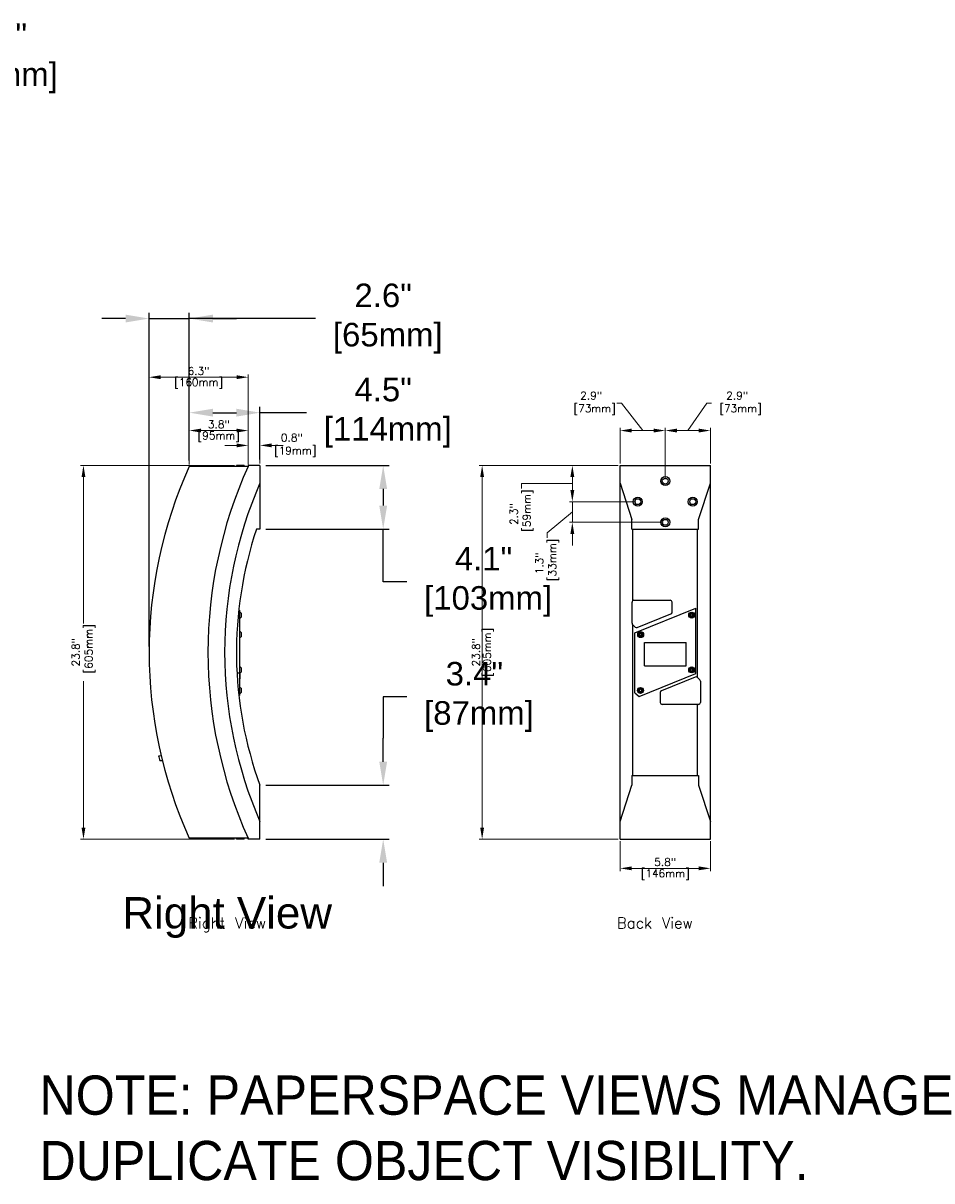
# Model space of a CAD drawing. Extents: x -39 to 77, y -40 to 43.
# Tile 2 of 2: x 19 to 77, y -34 to 40. Entities that reach past the tile are written whole.
import ezdxf
from ezdxf.enums import TextEntityAlignment as Align

# ---------------------------------------------------------------- set-up
doc = ezdxf.new("R2010")
doc.units = 0
doc.header["$LTSCALE"] = 0.02
doc.header["$MEASUREMENT"] = 0
doc.layers.get('0').update_dxf_attribs({"linetype": 'CONTINUOUS', "lineweight": 5})
doc.layers.get('DEFPOINTS').update_dxf_attribs({"linetype": 'CONTINUOUS'})
for name, color, linetype, lineweight in [('ES-DEVICE', 1, 'CONTINUOUS', 25), ('ES-DEVICE-WEB', 7, 'CONTINUOUS', 25), ('ES-DIMENSION', 7, 'CONTINUOUS', 5), ('ES-DIMENSION-WEB', 7, 'CONTINUOUS', 15), ('ES-TEXT', 5, 'CONTINUOUS', 5)]:
    doc.layers.add(name, color=color, linetype=linetype, lineweight=lineweight)
doc.layers.add('ES-TEXT-NOTE', color=7, linetype='CONTINUOUS', plot=False)
doc.styles.get("Standard").update_dxf_attribs({"font": 'txt.shx'})
doc.styles.add('TrueType', font='ARIALUNI.TTF')
doc.dimstyles.get("Standard").update_dxf_attribs({"dimscale": 0, "dimtxt": 0.4925, "dimasz": 0.7425, "dimexe": 0.18, "dimexo": 0.125, "dimgap": 0.1525, "dimtad": 0, "dimdec": 1, "dimzin": 0, "dimdsep": 46, "dimtxsty": 'Standard', "dimcen": 0, "dimclrd": 256, "dimclre": 256, "dimadec": 0, "dimazin": 0, "dimtfac": 1, "dimtdec": 1, "dimtofl": 0, "dimtmove": 1, "dimatfit": 3, "dimfxl": 0, "dimtolj": 1, "dimtzin": 0, "dimlwd": -1, "dimlwe": -1, "dimarcsym": 0})
doc.dimstyles.new('TrueType', dxfattribs={"dimscale": 1.5, "dimtxt": 1, "dimasz": 1, "dimexe": 0.25, "dimexo": 0.25, "dimgap": 0.25, "dimtad": 0, "dimtih": 1, "dimtoh": 1, "dimdec": 1, "dimzin": 0, "dimdsep": 46, "dimtxsty": 'TrueType', "dimcen": 0, "dimadec": 0, "dimazin": 0, "dimtfac": 1, "dimtdec": 1, "dimtofl": 0, "dimtmove": 1, "dimatfit": 3, "dimfxl": 0, "dimtolj": 1, "dimtzin": 0, "dimarcsym": 0})

# ---------------------------------------------------------------- blocks, each defined once
blk = doc.blocks.new('*D29')
at = {"layer": 'DEFPOINTS', "color": 0}
for p in [(34.188, 13.181), (33.438, 11.844), (34.188, 11.906)]:
    blk.add_point(p, dxfattribs=at)
at = {"layer": 'ES-DIMENSION'}
for p, q in [((33.438, 11.969), (33.438, 13.361)), ((34.188, 12.031), (34.188, 13.361)), ((32.695, 13.181), (31.953, 13.181)), ((34.93, 13.181), (35.672, 13.181))]:
    blk.add_line(p, q, dxfattribs=at)
for points in [[(32.695, 13.305), (32.695, 13.057), (33.438, 13.181)], [(34.93, 13.305), (34.93, 13.057), (34.188, 13.181)]]:
    blk.add_solid(points, dxfattribs=at)
at = {"layer": 'ES-DIMENSION', "color": 0, "insert": (36.217, 13.181), "char_height": 0.4925, "attachment_point": 5}
blk.add_mtext('\\A1;0.8"\\P [19mm]', dxfattribs=at)
blk = doc.blocks.new('*D28')
at = {"layer": 'DEFPOINTS', "color": 0}
for p in [(29.688, 14.126), (29.688, 11.844), (33.438, 11.969)]:
    blk.add_point(p, dxfattribs=at)
at = {"layer": 'ES-DIMENSION'}
for p, q in [((29.688, 11.969), (29.688, 14.306)), ((32.695, 14.126), (30.43, 14.126)), ((33.438, 12.094), (33.438, 14.306))]:
    blk.add_line(p, q, dxfattribs=at)
for points in [[(30.43, 14.25), (30.43, 14.003), (29.688, 14.126)], [(32.695, 14.25), (32.695, 14.003), (33.438, 14.126)]]:
    blk.add_solid(points, dxfattribs=at)
at = {"layer": 'ES-DIMENSION', "color": 0, "char_height": 0.4925, "attachment_point": 5}
for s, insert in [('\\A1;3.8"', (31.562, 14.525)), ('\\A1;[95mm]', (31.562, 13.728))]:
    blk.add_mtext(s, dxfattribs=dict(at, insert=insert))
blk = doc.blocks.new('*D27')
at = {"layer": 'DEFPOINTS', "color": 0}
for p in [(27.125, 17.525), (33.438, 13.541), (27.125, 0)]:
    blk.add_point(p, dxfattribs=at)
at = {"layer": 'ES-DIMENSION'}
for p, q in [((27.125, 0.125), (27.125, 17.705)), ((33.438, 13.666), (33.438, 17.705)), ((32.695, 17.525), (27.867, 17.525))]:
    blk.add_line(p, q, dxfattribs=at)
for points in [[(27.867, 17.649), (27.867, 17.401), (27.125, 17.525)], [(32.695, 17.649), (32.695, 17.401), (33.438, 17.525)]]:
    blk.add_solid(points, dxfattribs=at)
at = {"layer": 'ES-DIMENSION', "color": 0, "char_height": 0.4925, "attachment_point": 5}
for s, insert in [('\\A1;6.3"', (30.281, 17.924)), ('\\A1;[160mm]', (30.281, 17.126))]:
    blk.add_mtext(s, dxfattribs=dict(at, insert=insert))
blk = doc.blocks.new('*D9')
at = {"layer": 'DEFPOINTS', "color": 0}
for p in [(22.946, 11.906), (32.688, 11.906), (32.688, -11.906)]:
    blk.add_point(p, dxfattribs=at)
at = {"layer": 'ES-DIMENSION'}
for p, q in [((32.562, 11.906), (22.766, 11.906)), ((22.946, 11.164), (22.946, 1.835)), ((22.946, -11.164), (22.946, -1.835)), ((32.562, -11.906), (22.766, -11.906))]:
    blk.add_line(p, q, dxfattribs=at)
for points in [[(22.823, 11.164), (23.07, 11.164), (22.946, 11.906)], [(22.823, -11.164), (23.07, -11.164), (22.946, -11.906)]]:
    blk.add_solid(points, dxfattribs=at)
at = {"layer": 'ES-DIMENSION', "color": 0, "insert": (22.946, 0), "char_height": 0.4925, "attachment_point": 5, "rotation": 90}
blk.add_mtext('\\A1;23.8"\\P [605mm]', dxfattribs=at)
blk = doc.blocks.new('*D26')
at = {"layer": 'DEFPOINTS', "color": 0}
for p in [(57.125, -11.906), (62.875, -11.906), (62.875, -13.765)]:
    blk.add_point(p, dxfattribs=at)
at = {"layer": 'ES-DIMENSION'}
for p, q in [((57.125, -12.031), (57.125, -13.945)), ((62.875, -12.031), (62.875, -13.945)), ((57.867, -13.765), (62.133, -13.765))]:
    blk.add_line(p, q, dxfattribs=at)
for points in [[(57.867, -13.641), (57.867, -13.888), (57.125, -13.765)], [(62.133, -13.641), (62.133, -13.888), (62.875, -13.765)]]:
    blk.add_solid(points, dxfattribs=at)
at = {"layer": 'ES-DIMENSION', "color": 0, "char_height": 0.4925, "attachment_point": 5}
for s, insert in [('\\A1;5.8"', (60, -13.366)), ('\\A1;[146mm]', (60, -14.163))]:
    blk.add_mtext(s, dxfattribs=dict(at, insert=insert))
blk = doc.blocks.new('*D8')
at = {"layer": 'DEFPOINTS', "color": 0}
for p in [(57.125, 11.906), (48.337, -11.906), (57.125, -11.906)]:
    blk.add_point(p, dxfattribs=at)
at = {"layer": 'ES-DIMENSION'}
for p, q in [((57, 11.906), (48.157, 11.906)), ((48.337, 11.164), (48.337, -11.164)), ((57, -11.906), (48.157, -11.906))]:
    blk.add_line(p, q, dxfattribs=at)
for points in [[(48.213, 11.164), (48.461, 11.164), (48.337, 11.906)], [(48.213, -11.164), (48.461, -11.164), (48.337, -11.906)]]:
    blk.add_solid(points, dxfattribs=at)
at = {"layer": 'ES-DIMENSION', "color": 0, "char_height": 0.4925, "attachment_point": 5, "rotation": 90}
for s, insert in [('\\A1;23.8"', (47.938, 0)), ('\\A1;[605mm]', (48.736, 0))]:
    blk.add_mtext(s, dxfattribs=dict(at, insert=insert))
blk = doc.blocks.new('*D30')
at = {"layer": 'DEFPOINTS', "color": 0}
for p in [(62.875, 14.126), (62.875, 11.906), (60, 10.906)]:
    blk.add_point(p, dxfattribs=at)
at = {"layer": 'ES-DIMENSION'}
for p, q in [((61.438, 14.126), (62.642, 15.864)), ((62.642, 15.864), (62.947, 15.864)), ((60, 11.031), (60, 14.306)), ((60.742, 14.126), (62.133, 14.126)), ((62.875, 12.031), (62.875, 14.306))]:
    blk.add_line(p, q, dxfattribs=at)
for points in [[(60.742, 14.25), (60.742, 14.003), (60, 14.126)], [(62.133, 14.25), (62.133, 14.003), (62.875, 14.126)]]:
    blk.add_solid(points, dxfattribs=at)
at = {"layer": 'ES-DIMENSION', "color": 0, "insert": (64.577, 15.864), "char_height": 0.4925, "attachment_point": 5}
blk.add_mtext('\\A1;2.9"\\P [73mm]', dxfattribs=at)
blk = doc.blocks.new('*D25')
at = {"layer": 'DEFPOINTS', "color": 0}
for p in [(57.125, 14.126), (57.125, 11.906), (60, 10.906)]:
    blk.add_point(p, dxfattribs=at)
at = {"layer": 'ES-DIMENSION'}
for p, q in [((57.218, 15.864), (56.913, 15.864)), ((58.562, 14.126), (57.218, 15.864)), ((57.125, 12.031), (57.125, 14.306)), ((59.258, 14.126), (57.867, 14.126)), ((60, 11.031), (60, 14.306))]:
    blk.add_line(p, q, dxfattribs=at)
for points in [[(57.867, 14.25), (57.867, 14.003), (57.125, 14.126)], [(59.258, 14.25), (59.258, 14.003), (60, 14.126)]]:
    blk.add_solid(points, dxfattribs=at)
at = {"layer": 'ES-DIMENSION', "color": 0, "insert": (55.283, 15.864), "char_height": 0.4925, "attachment_point": 5}
blk.add_mtext('\\A1;2.9"\\P [73mm]', dxfattribs=at)
blk = doc.blocks.new('*D24')
at = {"layer": 'DEFPOINTS', "color": 0}
for p in [(57.125, 11.906), (54.082, 9.594), (58.25, 9.594)]:
    blk.add_point(p, dxfattribs=at)
at = {"layer": 'ES-DIMENSION'}
for p, q in [((57, 11.906), (53.902, 11.906)), ((54.082, 11.164), (54.082, 10.336)), ((54.082, 10.75), (50.849, 10.743)), ((50.849, 10.743), (50.849, 10.438)), ((58.125, 9.594), (53.902, 9.594))]:
    blk.add_line(p, q, dxfattribs=at)
for points in [[(53.958, 11.164), (54.206, 11.164), (54.082, 11.906)], [(53.958, 10.336), (54.206, 10.336), (54.082, 9.594)]]:
    blk.add_solid(points, dxfattribs=at)
at = {"layer": 'ES-DIMENSION', "color": 0, "insert": (50.849, 8.808), "char_height": 0.4925, "attachment_point": 5, "rotation": 90}
blk.add_mtext('\\A1;2.3"\\P [59mm]', dxfattribs=at)
blk = doc.blocks.new('*D23')
at = {"layer": 'DEFPOINTS', "color": 0}
for p in [(58.25, 9.594), (54.082, 8.281), (60, 8.281)]:
    blk.add_point(p, dxfattribs=at)
at = {"layer": 'ES-DIMENSION'}
for p, q in [((54.082, 10.336), (54.082, 11.079)), ((58.125, 9.594), (53.902, 9.594)), ((54.082, 9.594), (54.082, 8.281)), ((54.082, 8.938), (52.472, 7.602)), ((59.875, 8.281), (53.902, 8.281)), ((52.472, 7.602), (52.472, 7.297)), ((54.082, 7.539), (54.082, 6.796))]:
    blk.add_line(p, q, dxfattribs=at)
for points in [[(53.958, 10.336), (54.206, 10.336), (54.082, 9.594)], [(53.958, 7.539), (54.206, 7.539), (54.082, 8.281)]]:
    blk.add_solid(points, dxfattribs=at)
at = {"layer": 'ES-DIMENSION', "color": 0, "insert": (52.472, 5.667), "char_height": 0.4925, "attachment_point": 5, "rotation": 90}
blk.add_mtext('\\A1;1.3"\\P [33mm]', dxfattribs=at)
blk = doc.blocks.new('*D34')
at = {"layer": 'DEFPOINTS', "color": 0}
for p in [(34.188, 11.906), (34.188, 7.844), (42.035, 7.844)]:
    blk.add_point(p, dxfattribs=at)
at = {"layer": 'ES-DIMENSION-WEB', "color": 0, "lineweight": -2}
for p, q in [((34.562, 11.906), (42.41, 11.906)), ((42.035, 10.406), (42.035, 9.344)), ((34.562, 7.844), (42.41, 7.844)), ((42.035, 4.488), (42.035, 7.844)), ((43.535, 4.488), (42.035, 4.488))]:
    blk.add_line(p, q, dxfattribs=at)
at = {"layer": 'ES-DIMENSION-WEB', "color": 0}
for points in [[(41.785, 10.406), (42.285, 10.406), (42.035, 11.906)], [(41.785, 9.344), (42.285, 9.344), (42.035, 7.844)]]:
    blk.add_solid(points, dxfattribs=at)
at = {"layer": 'ES-DIMENSION-WEB', "color": 0, "insert": (48.426, 4.488), "char_height": 1.5, "attachment_point": 5, "style": 'TrueType'}
blk.add_mtext('\\A1;4.1"\\P [103mm]', dxfattribs=at)
blk = doc.blocks.new('*D35')
at = {"layer": 'DEFPOINTS', "color": 0}
for p in [(29.687, 21.262), (29.687, 11.844), (27.125, 0)]:
    blk.add_point(p, dxfattribs=at)
at = {"layer": 'ES-DIMENSION-WEB', "color": 0, "lineweight": -2}
for p, q in [((27.125, 0.375), (27.125, 21.637)), ((29.687, 12.219), (29.687, 21.637)), ((25.625, 21.262), (24.125, 21.262)), ((27.125, 21.262), (29.687, 21.262)), ((37.727, 21.262), (29.687, 21.262)), ((31.187, 21.262), (32.687, 21.262))]:
    blk.add_line(p, q, dxfattribs=at)
at = {"layer": 'ES-DIMENSION-WEB', "color": 0}
for points in [[(25.625, 21.512), (25.625, 21.012), (27.125, 21.262)], [(31.187, 21.512), (31.187, 21.012), (29.687, 21.262)]]:
    blk.add_solid(points, dxfattribs=at)
at = {"layer": 'ES-DIMENSION-WEB', "color": 0, "insert": (42.035, 21.262), "char_height": 1.5, "attachment_point": 5, "style": 'TrueType'}
blk.add_mtext('\\A1;2.6"\\P [65mm]', dxfattribs=at)
blk = doc.blocks.new('*D39')
at = {"layer": 'DEFPOINTS', "color": 0}
for p in [(-2.875, 33.312), (0.25, 32.062), (7.484, 32.062)]:
    blk.add_point(p, dxfattribs=at)
at = {"layer": 'ES-DIMENSION-WEB', "color": 0, "lineweight": -2}
for p, q in [((7.484, 32.687), (12.47, 37.845)), ((12.47, 37.845), (13.22, 37.845)), ((7.484, 34.812), (7.484, 36.312)), ((-2.5, 33.312), (7.859, 33.312)), ((7.484, 33.312), (7.484, 32.062)), ((0.625, 32.062), (7.859, 32.062)), ((7.484, 30.562), (7.484, 29.062))]:
    blk.add_line(p, q, dxfattribs=at)
at = {"layer": 'ES-DIMENSION-WEB', "color": 0}
for points in [[(7.234, 34.812), (7.734, 34.812), (7.484, 33.312)], [(7.234, 30.562), (7.734, 30.562), (7.484, 32.062)]]:
    blk.add_solid(points, dxfattribs=at)
at = {"layer": 'ES-DIMENSION-WEB', "color": 0, "insert": (17.528, 37.845), "char_height": 1.5, "attachment_point": 5, "style": 'TrueType'}
blk.add_mtext('\\A1;1.3"\\P [32mm]', dxfattribs=at)
blk = doc.blocks.new('*D40')
at = {"layer": 'DEFPOINTS', "color": 0}
for p in [(34.188, 15.265), (29.688, 11.844), (34.188, 11.906)]:
    blk.add_point(p, dxfattribs=at)
at = {"layer": 'ES-DIMENSION-WEB', "color": 0, "lineweight": -2}
for p, q in [((29.688, 12.219), (29.688, 15.64)), ((34.188, 12.281), (34.188, 15.64)), ((31.188, 15.265), (32.688, 15.265)), ((37.144, 15.265), (34.188, 15.265))]:
    blk.add_line(p, q, dxfattribs=at)
at = {"layer": 'ES-DIMENSION-WEB', "color": 0}
for points in [[(31.188, 15.515), (31.188, 15.015), (29.688, 15.265)], [(32.688, 15.515), (32.688, 15.015), (34.188, 15.265)]]:
    blk.add_solid(points, dxfattribs=at)
at = {"layer": 'ES-DIMENSION-WEB', "color": 0, "insert": (42.035, 15.265), "char_height": 1.5, "attachment_point": 5, "style": 'TrueType'}
blk.add_mtext('\\A1;4.5"\\P [114mm]', dxfattribs=at)
blk = doc.blocks.new('*D41')
at = {"layer": 'DEFPOINTS', "color": 0}
for p in [(34.188, -8.469), (42.035, -8.469), (34.188, -11.906)]:
    blk.add_point(p, dxfattribs=at)
at = {"layer": 'ES-DIMENSION-WEB', "color": 0, "lineweight": -2}
for p, q in [((43.535, -2.841), (42.035, -2.841)), ((42.035, -2.841), (42.035, -5.469)), ((42.035, -6.969), (42.035, -5.469)), ((34.562, -8.469), (42.41, -8.469)), ((34.562, -11.906), (42.41, -11.906)), ((42.035, -13.406), (42.035, -14.906))]:
    blk.add_line(p, q, dxfattribs=at)
at = {"layer": 'ES-DIMENSION-WEB', "color": 0}
for points in [[(41.785, -6.969), (42.285, -6.969), (42.035, -8.469)], [(41.785, -13.406), (42.285, -13.406), (42.035, -11.906)]]:
    blk.add_solid(points, dxfattribs=at)
at = {"layer": 'ES-DIMENSION-WEB', "color": 0, "insert": (47.843, -2.841), "char_height": 1.5, "attachment_point": 5, "style": 'TrueType'}
blk.add_mtext('\\A1;3.4"\\P [87mm]', dxfattribs=at)
blk = doc.blocks.new('duplicate_objects_note')
at = {"insert": (0, 0), "char_height": 2.5, "width": 70.3349, "attachment_point": 1, "style": 'TrueType'}
blk.add_mtext('NOTE: PAPERSPACE VIEWS MANAGE DUPLICATE OBJECT VISIBILITY. ', dxfattribs=at)

msp = doc.modelspace()

# ---------------------------------------------------------------- linework, layer by layer
at = {"layer": 'ES-DEVICE'}
for p, q in [((33.438, 11.844), (29.687, 11.844)), ((32.688, 11.906), (32.688, 11.844)), ((33.188, 11.906), (32.688, 11.906)), ((33.188, 11.906), (33.188, 11.844)), ((34.188, 11.906), (33.438, 11.906)), ((33.438, 11.906), (33.438, 11.844)), ((34.188, 11.906), (34.188, 10.781)), ((57.125, 11.906), (62.875, 11.906)), ((57.125, -11.906), (57.125, 11.906)), ((62.875, -11.906), (62.875, 11.906)), ((34.188, 10.781), (34.188, 7.844)), ((57.125, 10.781), (57.875, 8.469)), ((62.125, 8.469), (62.875, 10.781)), ((57.875, 7.844), (57.875, 8.469)), ((62.125, 7.844), (62.125, 8.469)), ((34.188, 7.844), (33.968, 7.844)), ((57.875, 7.844), (62.125, 7.844)), ((57.942, 3.299), (57.942, 7.844)), ((62.058, -1.312), (62.058, 7.844)), ((62.058, -1.622), (62.058, 7.844)), ((57.882, 1.85), (57.882, 3.192)), ((58.007, 3.317), (60.308, 3.317)), ((60.433, 2.563), (60.433, 3.192)), ((32.821, 2.562), (32.875, 2.562)), ((32.834, 2.688), (32.875, 2.688)), ((32.875, 2.688), (32.875, -2.75)), ((32.993, 2.395), (33, 2.395)), ((32.993, 2.395), (32.993, 2.337)), ((32.993, 2.337), (33, 2.337)), ((33, 2.503), (33, 2.395)), ((33, 2.337), (33, 2.229)), ((58.058, 1.25), (61.945, 2.821)), ((58.208, 1.58), (60.355, 2.447)), ((61.538, 2.406), (61.538, 2.336)), ((61.538, 2.406), (61.592, 2.406)), ((61.538, 2.336), (61.592, 2.336)), ((61.558, 2.384), (61.558, 2.358)), ((61.558, 2.384), (61.601, 2.384)), ((61.558, 2.358), (61.601, 2.358)), ((61.592, 2.406), (61.648, 2.462)), ((61.592, 2.336), (61.648, 2.281)), ((61.601, 2.384), (61.67, 2.453)), ((61.601, 2.358), (61.67, 2.29)), ((61.648, 2.516), (61.718, 2.516)), ((61.648, 2.516), (61.648, 2.462)), ((61.648, 2.226), (61.648, 2.281)), ((61.648, 2.226), (61.718, 2.226)), ((61.67, 2.495), (61.696, 2.495)), ((61.67, 2.495), (61.67, 2.453)), ((61.67, 2.247), (61.67, 2.29)), ((61.67, 2.247), (61.696, 2.247)), ((61.696, 2.495), (61.696, 2.453)), ((61.764, 2.384), (61.696, 2.453)), ((61.764, 2.358), (61.696, 2.29)), ((61.696, 2.247), (61.696, 2.29)), ((61.718, 2.516), (61.718, 2.462)), ((61.773, 2.406), (61.718, 2.462)), ((61.773, 2.336), (61.718, 2.281)), ((61.718, 2.226), (61.718, 2.281)), ((61.807, 2.384), (61.764, 2.384)), ((61.807, 2.358), (61.764, 2.358)), ((61.828, 2.406), (61.773, 2.406)), ((61.828, 2.336), (61.773, 2.336)), ((61.807, 2.384), (61.807, 2.358)), ((61.828, 2.406), (61.828, 2.336)), ((61.945, -1.358), (61.945, 2.821)), ((57.918, 1.762), (58.073, 1.607)), ((57.942, -7.844), (57.942, 1.739)), ((32.993, 1.154), (33, 1.154)), ((32.993, 1.154), (32.993, 1.096)), ((32.993, 1.096), (33, 1.096)), ((33, 1.262), (33, 1.154)), ((33, 1.096), (33, 0.988)), ((58.058, -2.575), (58.058, 1.25)), ((58.288, 1.16), (58.288, 1.09)), ((58.288, 1.16), (58.343, 1.16)), ((58.288, 1.09), (58.343, 1.09)), ((58.309, 1.138), (58.309, 1.112)), ((58.309, 1.138), (58.352, 1.138)), ((58.309, 1.112), (58.352, 1.112)), ((58.343, 1.16), (58.398, 1.216)), ((58.343, 1.09), (58.398, 1.035)), ((58.352, 1.138), (58.42, 1.206)), ((58.352, 1.112), (58.42, 1.044)), ((58.398, 1.27), (58.468, 1.27)), ((58.398, 1.27), (58.398, 1.216)), ((58.398, 0.98), (58.398, 1.035)), ((58.398, 0.98), (58.468, 0.98)), ((58.42, 1.249), (58.446, 1.249)), ((58.42, 1.249), (58.42, 1.206)), ((58.42, 1.001), (58.42, 1.044)), ((58.42, 1.001), (58.446, 1.001)), ((58.446, 1.249), (58.446, 1.206)), ((58.515, 1.138), (58.446, 1.206)), ((58.515, 1.112), (58.446, 1.044)), ((58.446, 1.001), (58.446, 1.044)), ((58.468, 1.27), (58.468, 1.216)), ((58.524, 1.16), (58.468, 1.216)), ((58.524, 1.09), (58.468, 1.035)), ((58.468, 0.98), (58.468, 1.035)), ((58.557, 1.138), (58.515, 1.138)), ((58.557, 1.112), (58.515, 1.112)), ((58.578, 1.16), (58.524, 1.16)), ((58.578, 1.09), (58.524, 1.09)), ((58.557, 1.138), (58.557, 1.112)), ((58.578, 1.16), (58.578, 1.09)), ((58.683, -0.87), (58.683, 0.63)), ((58.683, 0.63), (61.32, 0.63)), ((61.32, -0.87), (61.32, 0.63)), ((32.722, -1.312), (32.875, -1.312)), ((32.899, -1.309), (32.899, -1.688)), ((32.993, -1.096), (33, -1.096)), ((32.993, -1.096), (32.993, -1.154)), ((32.993, -1.154), (33, -1.154)), ((33, -0.989), (33, -1.096)), ((33, -1.154), (33, -1.262)), ((58.33, -2.819), (61.945, -1.358)), ((58.683, -0.87), (61.32, -0.87)), ((61.538, -1.088), (61.538, -1.158)), ((61.538, -1.088), (61.592, -1.088)), ((61.538, -1.158), (61.592, -1.158)), ((61.558, -1.11), (61.558, -1.136)), ((61.558, -1.11), (61.601, -1.11)), ((61.558, -1.136), (61.601, -1.136)), ((61.592, -1.088), (61.648, -1.032)), ((61.592, -1.158), (61.648, -1.213)), ((61.601, -1.11), (61.67, -1.041)), ((61.601, -1.136), (61.67, -1.204)), ((61.648, -0.978), (61.718, -0.978)), ((61.648, -0.978), (61.648, -1.032)), ((61.648, -1.268), (61.648, -1.213)), ((61.648, -1.268), (61.718, -1.268)), ((61.67, -0.999), (61.696, -0.999)), ((61.67, -0.999), (61.67, -1.041)), ((61.67, -1.247), (61.67, -1.204)), ((61.67, -1.247), (61.696, -1.247)), ((61.696, -0.999), (61.696, -1.041)), ((61.764, -1.11), (61.696, -1.041)), ((61.764, -1.136), (61.696, -1.204)), ((61.696, -1.247), (61.696, -1.204)), ((61.718, -0.978), (61.718, -1.032)), ((61.773, -1.088), (61.718, -1.032)), ((61.773, -1.158), (61.718, -1.213)), ((61.718, -1.268), (61.718, -1.213)), ((61.807, -1.11), (61.764, -1.11)), ((61.807, -1.136), (61.764, -1.136)), ((61.828, -1.088), (61.773, -1.088)), ((61.828, -1.158), (61.773, -1.158)), ((61.807, -1.11), (61.807, -1.136)), ((61.828, -1.088), (61.828, -1.158)), ((32.875, -1.688), (32.899, -1.688)), ((61.908, -1.58), (59.761, -2.447)), ((62.198, -1.762), (62.044, -1.607)), ((62.235, -1.85), (62.235, -3.192)), ((32.841, -2.75), (32.875, -2.75)), ((32.993, -2.399), (33, -2.399)), ((32.993, -2.399), (32.993, -2.458)), ((32.993, -2.458), (33, -2.458)), ((33, -2.292), (33, -2.399)), ((33, -2.458), (33, -2.565)), ((58.058, -2.575), (58.33, -2.819)), ((58.276, -2.393), (58.276, -2.462)), ((58.276, -2.393), (58.331, -2.393)), ((58.276, -2.462), (58.331, -2.462)), ((58.297, -2.415), (58.297, -2.44)), ((58.297, -2.415), (58.34, -2.415)), ((58.297, -2.44), (58.34, -2.44)), ((58.331, -2.393), (58.386, -2.337)), ((58.331, -2.462), (58.386, -2.518)), ((58.34, -2.415), (58.408, -2.346)), ((58.34, -2.44), (58.408, -2.509)), ((58.386, -2.283), (58.456, -2.283)), ((58.386, -2.283), (58.386, -2.337)), ((58.386, -2.573), (58.386, -2.518)), ((58.386, -2.573), (58.456, -2.573)), ((58.408, -2.303), (58.434, -2.303)), ((58.408, -2.303), (58.408, -2.346)), ((58.408, -2.552), (58.408, -2.509)), ((58.408, -2.552), (58.434, -2.552)), ((58.434, -2.303), (58.434, -2.346)), ((58.503, -2.415), (58.434, -2.346)), ((58.503, -2.44), (58.434, -2.509)), ((58.434, -2.552), (58.434, -2.509)), ((58.456, -2.283), (58.456, -2.337)), ((58.512, -2.393), (58.456, -2.337)), ((58.512, -2.462), (58.456, -2.518)), ((58.456, -2.573), (58.456, -2.518)), ((58.546, -2.415), (58.503, -2.415)), ((58.546, -2.44), (58.503, -2.44)), ((58.566, -2.393), (58.512, -2.393)), ((58.566, -2.462), (58.512, -2.462)), ((58.546, -2.415), (58.546, -2.44)), ((58.566, -2.393), (58.566, -2.462)), ((59.683, -2.563), (59.683, -3.192)), ((62.11, -3.317), (59.808, -3.317)), ((62.058, -7.844), (62.058, -3.317)), ((27.724, -6.588), (27.89, -6.575)), ((27.8, -6.902), (27.965, -6.889)), ((57.875, -7.844), (62.125, -7.844)), ((57.875, -7.844), (57.875, -8.469)), ((62.125, -7.844), (62.125, -8.469)), ((34.188, -10.781), (34.188, -8.469)), ((57.125, -10.781), (57.875, -8.469)), ((62.125, -8.469), (62.875, -10.781)), ((34.188, -11.906), (34.188, -10.781)), ((33.438, -11.844), (29.687, -11.844)), ((32.688, -11.906), (32.688, -11.844)), ((33.188, -11.906), (32.688, -11.906)), ((33.188, -11.906), (33.188, -11.844)), ((33.438, -11.906), (33.438, -11.844)), ((34.188, -11.906), (33.438, -11.906)), ((57.125, -11.906), (62.875, -11.906)), ((57.125, -11.906), (62.875, -11.906))]:
    msp.add_line(p, q, dxfattribs=at)
for centre, radius in [((60, 10.906), 0.286), ((60, 10.906), 0.188), ((58.25, 9.594), 0.286), ((58.25, 9.594), 0.188), ((61.75, 9.594), 0.286), ((61.75, 9.594), 0.188), ((60, 8.281), 0.286), ((60, 8.281), 0.188), ((61.683, 2.371), 0.188), ((58.433, 1.125), 0.188), ((61.683, -1.123), 0.188), ((58.421, -2.428), 0.188)]:
    msp.add_circle(centre, radius, dxfattribs=at)
for centre, radius, start, end in [((55.777, 0), 28.652, 155.58345, 204.41655), ((59.527, 0), 28.652, 155.58345, 204.41655), ((58.893, 0), 26.955, 156.42363, 203.57637), ((57.344, 0), 24.657, 161.45073, 200.08832), ((58.007, 3.192), 0.125, 90, 180), ((60.308, 3.192), 0.125, 0, 90), ((32.859, 2.333), 0.22, 50.18624, 85.81634), ((32.859, 2.398), 0.22, 274.18366, 309.81376), ((60.308, 2.563), 0.125, 292, 0), ((61.683, 2.371), 0.145, 103.9476, 166.0524), ((61.683, 2.371), 0.145, 193.9476, 256.0524), ((61.683, 2.371), 0.145, 13.9476, 76.0524), ((61.683, 2.371), 0.145, 283.9476, 346.0524), ((58.007, 1.85), 0.125, 180, 225), ((58.161, 1.696), 0.125, 225, 292), ((32.859, 1.092), 0.22, 50.18624, 85.81634), ((32.859, 1.158), 0.22, 274.18366, 309.81376), ((58.433, 1.125), 0.145, 103.9476, 166.0524), ((58.433, 1.125), 0.145, 193.9476, 256.0524), ((58.433, 1.125), 0.145, 13.9476, 76.0524), ((58.433, 1.125), 0.145, 283.9476, 346.0524), ((32.859, -1.158), 0.22, 50.18624, 85.81634), ((32.859, -1.093), 0.22, 274.18366, 309.81376), ((61.683, -1.123), 0.145, 103.9476, 166.0524), ((61.683, -1.123), 0.145, 193.9476, 256.0524), ((61.683, -1.123), 0.145, 13.9476, 76.0524), ((61.683, -1.123), 0.145, 283.9476, 346.0524), ((61.955, -1.696), 0.125, 45, 112), ((62.11, -1.85), 0.125, 0, 45), ((32.859, -2.461), 0.22, 50.18624, 85.81634), ((32.859, -2.396), 0.22, 274.18366, 309.81376), ((58.421, -2.428), 0.145, 103.9476, 166.0524), ((58.421, -2.428), 0.145, 193.9476, 256.0524), ((58.421, -2.428), 0.145, 13.9476, 76.0524), ((58.421, -2.428), 0.145, 283.9476, 346.0524), ((59.808, -2.563), 0.125, 112, 180), ((59.808, -3.192), 0.125, 180, 270), ((62.11, -3.192), 0.125, 270, 0), ((55.777, 0), 28.816, 193.21526, 193.85765)]:
    msp.add_arc(centre, radius, start, end, dxfattribs=at)
at = {"layer": 'ES-DEVICE-WEB'}
for p, q in [((33.438, 11.844), (29.687, 11.844)), ((32.688, 11.906), (32.688, 11.844)), ((33.188, 11.906), (32.688, 11.906)), ((33.188, 11.906), (33.188, 11.844)), ((34.188, 11.906), (33.438, 11.906)), ((33.438, 11.906), (33.438, 11.844)), ((34.188, 11.906), (34.188, 10.781)), ((34.188, 10.781), (34.188, 7.844)), ((34.188, 7.844), (33.968, 7.844)), ((32.821, 2.562), (32.875, 2.562)), ((32.834, 2.688), (32.875, 2.688)), ((32.875, 2.688), (32.875, -2.75)), ((32.993, 2.395), (33, 2.395)), ((32.993, 2.395), (32.993, 2.337)), ((32.993, 2.337), (33, 2.337)), ((33, 2.503), (33, 2.395)), ((33, 2.337), (33, 2.229)), ((32.993, 1.154), (33, 1.154)), ((32.993, 1.154), (32.993, 1.096)), ((32.993, 1.096), (33, 1.096)), ((33, 1.262), (33, 1.154)), ((33, 1.096), (33, 0.988)), ((32.722, -1.312), (32.875, -1.312)), ((32.899, -1.309), (32.899, -1.688)), ((32.993, -1.096), (33, -1.096)), ((32.993, -1.096), (32.993, -1.154)), ((32.993, -1.154), (33, -1.154)), ((33, -0.989), (33, -1.096)), ((33, -1.154), (33, -1.262)), ((32.875, -1.688), (32.899, -1.688)), ((32.841, -2.75), (32.875, -2.75)), ((32.993, -2.399), (33, -2.399)), ((32.993, -2.399), (32.993, -2.458)), ((32.993, -2.458), (33, -2.458)), ((33, -2.292), (33, -2.399)), ((33, -2.458), (33, -2.565)), ((27.724, -6.588), (27.89, -6.575)), ((27.8, -6.902), (27.965, -6.889)), ((34.188, -10.781), (34.188, -8.469)), ((34.188, -11.906), (34.188, -10.781)), ((33.438, -11.844), (29.687, -11.844)), ((32.688, -11.906), (32.688, -11.844)), ((33.188, -11.906), (32.688, -11.906)), ((33.188, -11.906), (33.188, -11.844)), ((33.438, -11.906), (33.438, -11.844)), ((34.188, -11.906), (33.438, -11.906))]:
    msp.add_line(p, q, dxfattribs=at)
for centre, radius, start, end in [((55.777, 0), 28.652, 155.58345, 204.41655), ((59.527, 0), 28.652, 155.58345, 204.41655), ((58.893, 0), 26.955, 156.42363, 203.57637), ((57.344, 0), 24.657, 161.45073, 200.08832), ((32.859, 2.333), 0.22, 50.18624, 85.81634), ((32.859, 2.398), 0.22, 274.18366, 309.81376), ((32.859, 1.092), 0.22, 50.18624, 85.81634), ((32.859, 1.158), 0.22, 274.18366, 309.81376), ((32.859, -1.158), 0.22, 50.18624, 85.81634), ((32.859, -1.093), 0.22, 274.18366, 309.81376), ((32.859, -2.461), 0.22, 50.18624, 85.81634), ((32.859, -2.396), 0.22, 274.18366, 309.81376), ((55.777, 0), 28.816, 193.21526, 193.85765)]:
    msp.add_arc(centre, radius, start, end, dxfattribs=at)

# ---------------------------------------------------------------- block references
at = {"layer": 'ES-TEXT-NOTE'}
msp.add_blockref('duplicate_objects_note', (20.121, -26.962), dxfattribs=at)

# ---------------------------------------------------------------- texts
at = {"layer": 'ES-DIMENSION-WEB', "style": 'TrueType'}
msp.add_text('Right View', height=2, dxfattribs=at).set_placement((32.098, -17.598), align=Align.CENTER)
at = {"layer": 'ES-TEXT'}
for s, p in [('Right View', (32.098, -17.598)), ('Back View', (59.337, -17.598))]:
    msp.add_text(s, height=0.6985, dxfattribs=at).set_placement(p, align=Align.CENTER)

# ---------------------------------------------------------------- dimensions: what is measured, and where the dimension line sits
at = {"layer": 'ES-DIMENSION'}
for base, p1, p2, angle, picture, middle in [((27.125, 17.525), (33.438, 13.541), (27.125, 0), 180, '*D27', (30.281, 17.525)), ((29.6875, 14.126465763), (33.4375, 11.96875), (29.6875, 11.84375), 180, '*D28', (31.5625, 14.126465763)), ((48.337, -11.906), (57.125, 11.906), (57.125, -11.906), 90, '*D8', (48.337, 0))]:
    dim = msp.add_linear_dim(base=base, p1=p1, p2=p2, angle=angle, dimstyle='Standard', override={"dimscale": 1, "dimpost": '"\\X'}, dxfattribs=at)
    dim.commit()
    dim.dimension.update_dxf_attribs({"geometry": picture, "text_midpoint": middle})
for base, p2, picture, middle in [((57.125, 14.126), (57.125, 11.906), '*D25', (56.76, 15.864)), ((62.875, 14.126), (62.875, 11.906), '*D30', (63.099, 15.864))]:
    dim = msp.add_linear_dim(base=base, p1=(60, 10.906), p2=p2, dimstyle='Standard', override={"dimscale": 1, "dimpost": '"\\X'}, dxfattribs=at)
    dim.commit()
    dim.dimension.update_dxf_attribs({"geometry": picture, "text_midpoint": middle, "dimtype": 160})
for base, p1, p2, angle, picture, middle in [((34.1875, 13.180994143), (33.4375, 11.84375), (34.1875, 11.90625), 180, '*D29', (36.216945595, 13.180994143)), ((22.946, 11.906), (32.688, -11.906), (32.688, 11.906), 90, '*D9', (22.946, 0)), ((54.082, 9.594), (57.125, 11.906), (58.25, 9.594), 90, '*D24', (50.849, 10.286)), ((54.082, 8.281), (58.25, 9.594), (60, 8.281), 90, '*D23', (52.472, 7.144))]:
    dim = msp.add_linear_dim(base=base, p1=p1, p2=p2, angle=angle, dimstyle='Standard', override={"dimscale": 1, "dimpost": '"\\X'}, dxfattribs=at)
    dim.commit()
    dim.dimension.update_dxf_attribs({"geometry": picture, "text_midpoint": middle, "dimtype": 160})
dim = msp.add_linear_dim(base=(62.875, -13.764724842), p1=(57.125, -11.90625), p2=(62.875, -11.90625), dimstyle='Standard', override={"dimscale": 1, "dimpost": '"\\X'}, dxfattribs=at)
dim.commit()
dim.dimension.update_dxf_attribs({"geometry": '*D26', "text_midpoint": (60, -13.764724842)})
at = {"layer": 'ES-DIMENSION-WEB'}
for base, p1, p2, angle, picture, middle in [((7.484276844, 32.0625), (-2.875, 33.3125), (0.25, 32.0625), 90, '*D39', (13.594797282, 37.844824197)), ((42.035, 7.844), (34.188, 11.906), (34.188, 7.844), 90, '*D34', (42.035, 4.488)), ((42.035, -8.469), (34.188, -11.906), (34.188, -8.469), 270, '*D41', (42.171, -2.841))]:
    dim = msp.add_linear_dim(base=base, p1=p1, p2=p2, angle=angle, dimstyle='TrueType', override={"dimpost": '"\\X'}, dxfattribs=at)
    dim.commit()
    dim.dimension.update_dxf_attribs({"geometry": picture, "text_midpoint": middle, "dimtype": 160})
for base, p1, p2, picture, middle in [((29.687, 21.262), (27.125, 0), (29.687, 11.844), '*D35', (42.035, 21.262)), ((34.188, 15.265), (29.687, 11.844), (34.188, 11.906), '*D40', (42.035, 15.265))]:
    dim = msp.add_linear_dim(base=base, p1=p1, p2=p2, dimstyle='TrueType', override={"dimpost": '"\\X'}, dxfattribs=at)
    dim.commit()
    dim.dimension.update_dxf_attribs({"geometry": picture, "text_midpoint": middle, "dimtype": 160})

doc.saveas('drawing.dxf')
